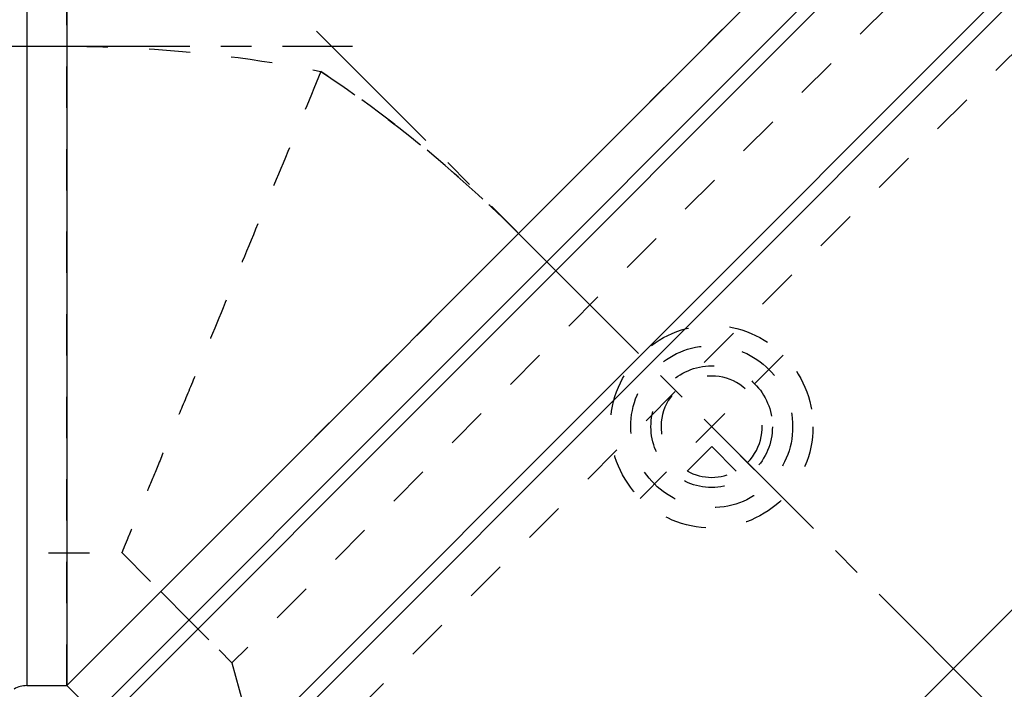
# Model space of a CAD drawing. Header units: millimetres. Extents: x 303 to 692, y 341 to 659.
# Tile 3 of 5: x 439 to 595, y 443 to 549. Entities that reach past the tile are written whole.
import ezdxf

# ---------------------------------------------------------------- set-up
doc = ezdxf.new("R2010")
doc.units = ezdxf.units.MM
doc.header["$LTSCALE"] = 65.185185
doc.linetypes.add('CENTER', pattern=[0.6, 0.375, -0.075, 0.075, -0.075])
doc.linetypes.add('HIDDEN', pattern=[0.2, 0.1, -0.1])
for name, color, linetype in [('FLAECHEN', 7, 'CONTINUOUS'), ('KOERPER', 7, 'CONTINUOUS'), ('KONST.EL_MIT_GEO', 7, 'CONTINUOUS'), ('KURVEN', 7, 'CONTINUOUS')]:
    doc.layers.add(name, color=color, linetype=linetype)

msp = doc.modelspace()

# ---------------------------------------------------------------- linework, layer by layer
at = {"layer": 'FLAECHEN', "color": 2, "linetype": 'CENTER'}
for p, q in [((486.03, 546.97), (521.52, 511.48)), ((441.56, 544.6), (491.74, 544.6))]:
    msp.add_line(p, q, dxfattribs=at)
at = {"layer": 'KOERPER', "color": 8, "linetype": 'HIDDEN'}
for p, q in [((446.56, 443.6), (446.56, 645.6)), ((446.56, 443.6), (589.4, 586.44)), ((430.62, 464.6), (455.37, 464.6)), ((455.19, 464.68), (472.68, 447.18))]:
    msp.add_line(p, q, dxfattribs=at)
at = {"layer": 'KOERPER', "color": 2, "linetype": 'CENTER'}
for p, q in [((342.24, 544.6), (444.18, 544.6)), ((519.66, 513.34), (619.21, 413.79))]:
    msp.add_line(p, q, dxfattribs=at)
at = {"layer": 'KOERPER', "color": 7, "linetype": 'Continuous'}
for p, q in [((667.3, 526.92), (506.08, 365.7)), ((440.25, 443.6), (446.56, 443.6))]:
    msp.add_line(p, q, dxfattribs=at)
at = {"layer": 'KOERPER', "color": 8, "linetype": 'HIDDEN'}
for points, knots in [([(446.56, 544.6), (449.93, 544.6), (463.4, 544.27), (476.84, 542.58), (486.74, 540.61)], [0, 0, 0, 0, 0.250151, 1, 1, 1, 1]), ([(486.74, 540.61), (484.76, 535.78), (480.81, 526.32), (475.11, 512.52), (470.57, 501.56), (467.19, 493.39), (464.89, 487.85), (462.79, 482.77), (460.91, 478.23), (459.49, 474.8), (458.48, 472.37), (457.82, 470.78), (457.24, 469.37), (456.73, 468.14), (456.29, 467.09), (455.93, 466.22), (455.68, 465.62), (455.52, 465.23), (455.43, 465.01), (455.36, 464.84), (455.31, 464.71), (455.27, 464.66), (455.27, 464.6), (455.26, 464.6)], [0, 0, 0, 0, 0.190408, 0.373769, 0.544377, 0.623036, 0.696248, 0.76324, 0.823249, 0.875535, 0.898565, 0.919409, 0.937991, 0.954245, 0.96811, 0.979528, 0.988457, 0.991977, 0.994863, 0.99711, 0.998716, 0.999679, 1, 1, 1, 1]), ([(517.98, 515.02), (515.6, 517.4), (505.84, 526.69), (495.14, 534.99), (486.74, 540.61)], [0, 0, 0, 0, 0.250151, 1, 1, 1, 1]), ([(486.74, 540.61), (492.35, 536.86), (503.21, 528.84), (513.21, 519.78), (517.98, 515.02)], [0, 0, 0, 0, 0.499999, 1, 1, 1, 1])]:
    msp.add_open_spline(points, degree=3, knots=knots, dxfattribs=at)
at = {"layer": 'KONST.EL_MIT_GEO', "color": 7, "linetype": 'Continuous'}
for p, q in [((440.25, 593.8), (440.25, 443.6)), ((446.56, 592.81), (446.56, 443.6)), ((452.06, 437.35), (595.65, 580.94)), ((616.76, 575.28), (457.72, 416.24)), ((618.56, 574.25), (458.75, 414.44)), ((558.14, 555.18), (446.56, 443.6)), ((451.02, 439.14), (563.1, 551.22)), ((440.25, 443.6), (446.56, 443.6)), ((446.56, 443.6), (451.02, 439.14))]:
    msp.add_line(p, q, dxfattribs=at)
at = {"layer": 'KONST.EL_MIT_GEO', "color": 8, "linetype": 'HIDDEN'}
for p, q in [((585.82, 560.32), (472.68, 447.18)), ((607.26, 554.57), (478.43, 425.74)), ((430.62, 464.6), (446.56, 464.6)), ((461.41, 458.45), (472.68, 447.18)), ((472.68, 447.18), (478.43, 425.74))]:
    msp.add_line(p, q, dxfattribs=at)
at = {"layer": 'KONST.EL_MIT_GEO', "color": 7, "linetype": 'Continuous'}
msp.add_arc((440.25, 439.6), 4, 90, 120, dxfattribs=at)
at = {"layer": 'KURVEN', "color": 8, "linetype": 'HIDDEN'}
for p, q in [((559.82, 495.81), (537.19, 473.18)), ((555.29, 477.71), (548.5, 484.5)), ((548.5, 481.39), (544.62, 477.5)), ((552.39, 477.5), (548.5, 481.39))]:
    msp.add_line(p, q, dxfattribs=at)
for radius in [16, 12.8, 9.6]:
    msp.add_circle((548.5, 484.5), radius, dxfattribs=at)
for start, end in [(315, 225), (240.962, 299.038)]:
    msp.add_arc((548.5, 484.5), 8, start, end, dxfattribs=at)

doc.saveas('drawing.dxf')
